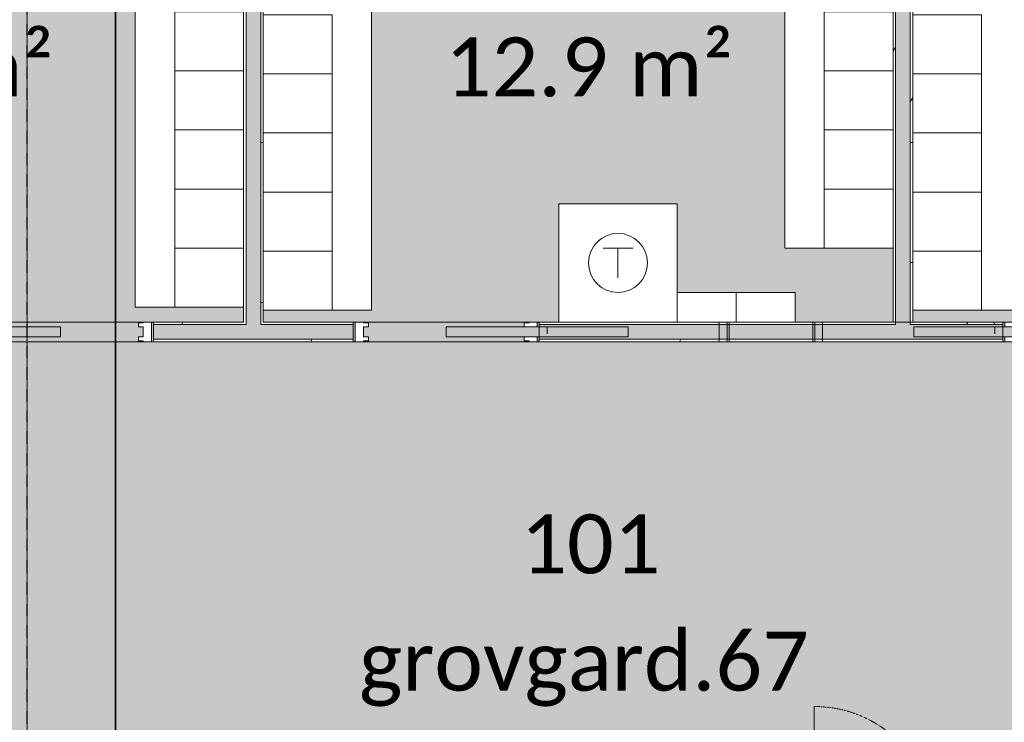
# Model space of a CAD drawing. Header units: millimetres. Extents: x -66110 to 16285, y -16697 to 38719.
# Tile 32 of 55: x -21538 to -16534, y 1730 to 5297. Entities that reach past the tile are written whole.
import ezdxf

# ---------------------------------------------------------------- set-up
doc = ezdxf.new("R2010")
doc.units = ezdxf.units.MM
for name, pattern in [('Dash 1mm', [2, 1, -1]), ('Grid Line', [5, 2, -1, 1, -1]), ('Overhead', [3.96875, 2.38125, -1.5875])]:
    doc.linetypes.add(name, pattern=pattern)
for name, color, linetype, lineweight in [('Doors', 7, 'Dash 1mm', 9), ('IfcAnnotation', 7, 'Continuous', 9), ('IfcDoor', 7, 'Continuous', 9), ('IfcGrid', 7, 'Continuous', 9), ('IfcWall', 7, 'Continuous', 9), ('Not Exported', 7, 'Continuous', 9)]:
    doc.layers.add(name, color=color, linetype=linetype, lineweight=lineweight)
doc.layers.add('IfcFurniture', color=9, linetype='Continuous', lineweight=9, true_color=0x808080)
doc.styles.add('Calibri', font='calibri.ttf', dxfattribs={"height": 300})
pattern_1 = [(0, (0, 0), (812.8, 203.2), [67.056, -542.544, 67.056, -542.544, -3251.2]), (0, (0, 0), (812.8, 203.2), [-1219.2, 67.056, -1152.144, 67.056, -542.544, -1422.4]), (0, (0, 0), (812.8, 203.2), [-3048, 67.056, -339.344, 67.056, -948.944]), (120, (304.8, 101.6), (-582.3764, 602.3054), [67.056, -542.544, 67.056, -542.544, -3251.2]), (120, (304.8, 101.6), (-582.3764, 602.3054), [-1219.2, 67.056, -1152.144, 67.056, -542.544, -1422.4]), (120, (304.8, 101.6), (-582.3764, 602.3054), [-3048, 67.056, -339.344, 67.056, -948.944]), (240, (406.4, 508), (-230.4236, -805.5054), [67.056, -542.544, 67.056, -542.544, -3251.2]), (240, (406.4, 508), (-230.4236, -805.5054), [-1219.2, 67.056, -1152.144, 67.056, -542.544, -1422.4]), (240, (406.4, 508), (-230.4236, -805.5054), [-3048, 67.056, -339.344, 67.056, -948.944])]

# ---------------------------------------------------------------- blocks, each defined once
blk = doc.blocks.new('Skyvedør_enkel_innfelt - 10x21M-1583591-plan 01 ny 200')
at = {"layer": 'Doors', "linetype": 'Continuous'}
for p, q in [((-462.5, 50), (-462.5, -50)), ((-420.5, 50), (-462.5, 50)), ((-420.5, 50), (-462.5, 50)), ((-462.5, 50), (-462.5, -50)), ((-420.5, 45), (-420.5, 50)), ((-420.5, 45), (-420.5, 50)), ((-395.5, 45), (-420.5, 45)), ((-395.5, 45), (-420.5, 45)), ((-420.5, -25), (-420.5, 25)), ((-420.5, 25), (-395.5, 25)), ((-395.5, 25), (-395.5, 45)), ((-395.5, 25), (-395.5, 45)), ((0, 25), (925, 25)), ((0, -25), (0, 25)), ((420.5, 45), (395.5, 45)), ((395.5, 45), (395.5, 25)), ((395.5, 25), (462.5, 25)), ((462.5, 50), (420.5, 50)), ((420.5, 50), (420.5, 45)), ((462.5, 25), (462.5, 50)), ((512.5, -10), (512.5, 25)), ((512.5, -10), (512.5, 25)), ((925, 25), (925, -25)), ((-462.5, -50), (-420.5, -50)), ((-462.5, -50), (-420.5, -50)), ((-395.5, -25), (-420.5, -25)), ((-420.5, -50), (-420.5, -45)), ((-420.5, -45), (-395.5, -45)), ((-420.5, -45), (-395.5, -45)), ((-420.5, -50), (-420.5, -45)), ((-395.5, -45), (-395.5, -25)), ((-395.5, -45), (-395.5, -25)), ((925, -25), (0, -25)), ((462.5, -25), (395.5, -25)), ((395.5, -25), (395.5, -45)), ((395.5, -45), (420.5, -45)), ((420.5, -45), (420.5, -50)), ((420.5, -50), (462.5, -50)), ((462.5, -50), (462.5, -25))]:
    blk.add_line(p, q, dxfattribs=at)
at = {"layer": 'Doors', "linetype": 'Continuous', "lineweight": 18}
for p, q in [((512.5, 50), (1437.5, 50)), ((1387.5, 50), (1387.5, -50)), ((1427.5, 50), (1427.5, -50)), ((1437.5, 50), (1437.5, -50)), ((1437.5, -50), (512.5, -50))]:
    blk.add_line(p, q, dxfattribs=at)
blk = doc.blocks.new('Skyvedør_enkel_innfelt - 10x21M-1583592-plan 01 ny 200')
at = {"layer": 'Doors', "linetype": 'Continuous'}
for p, q in [((-462.5, 50), (-420.5, 50)), ((-462.5, -50), (-462.5, 50)), ((-462.5, 50), (-420.5, 50)), ((-462.5, -50), (-462.5, 50)), ((-420.5, 50), (-420.5, 45)), ((-420.5, 50), (-420.5, 45)), ((-420.5, 45), (-395.5, 45)), ((-420.5, 45), (-395.5, 45)), ((-420.5, 25), (-420.5, -25)), ((-395.5, 25), (-420.5, 25)), ((-395.5, 45), (-395.5, 25)), ((-395.5, 45), (-395.5, 25)), ((0, 25), (0, -25)), ((925, 25), (0, 25)), ((395.5, 45), (420.5, 45)), ((395.5, 25), (395.5, 45)), ((462.5, 25), (395.5, 25)), ((420.5, 50), (462.5, 50)), ((420.5, 45), (420.5, 50)), ((462.5, 50), (462.5, 25)), ((512.5, 10), (512.5, -25)), ((512.5, 10), (512.5, -25)), ((925, -25), (925, 25)), ((-420.5, -50), (-462.5, -50)), ((-420.5, -50), (-462.5, -50)), ((-420.5, -25), (-395.5, -25)), ((-420.5, -45), (-420.5, -50)), ((-395.5, -45), (-420.5, -45)), ((-420.5, -45), (-420.5, -50)), ((-395.5, -45), (-420.5, -45)), ((-395.5, -25), (-395.5, -45)), ((-395.5, -25), (-395.5, -45)), ((0, -25), (925, -25)), ((395.5, -25), (462.5, -25)), ((395.5, -45), (395.5, -25)), ((420.5, -45), (395.5, -45)), ((420.5, -50), (420.5, -45)), ((462.5, -50), (420.5, -50)), ((462.5, -25), (462.5, -50))]:
    blk.add_line(p, q, dxfattribs=at)
at = {"layer": 'Doors', "linetype": 'Continuous', "lineweight": 18}
for p, q in [((1437.5, 50), (512.5, 50)), ((1387.5, -50), (1387.5, 50)), ((1427.5, -50), (1427.5, 50)), ((1437.5, -50), (1437.5, 50)), ((512.5, -50), (1437.5, -50))]:
    blk.add_line(p, q, dxfattribs=at)
blk = doc.blocks.new('Dør Enkel - D7x21-1561019-plan 01 ny 200')
at = {"layer": 'Doors', "linetype": 'Continuous'}
for p, q in [((-305, 50), (-345, 50)), ((-345, 50), (-345, -50)), ((-305, -50), (-305, 50)), ((305, -50), (305, 50)), ((345, 50), (305, 50)), ((345, -50), (345, 50)), ((-345, -50), (-305, -50)), ((305, -50), (305, -660)), ((305, -50), (345, -50))]:
    blk.add_line(p, q, dxfattribs=at)
at = {"layer": 'Doors'}
blk.add_arc((305, -50), 610, 180, 270, dxfattribs=at)
at = {"layer": 'IfcDoor'}
for p, q in [((-305, 50), (305, 50)), ((-305, -50), (305, -50))]:
    blk.add_line(p, q, dxfattribs=at)
blk = doc.blocks.new('_furniture_boks instance - _furniture_boks instance-V2-plan 01 ny 200')
at = {"layer": 'IfcFurniture'}
for p, q in [((150, 175), (-150, 175)), ((-150, 175), (-150, -175)), ((150, -175), (150, 175)), ((-150, -175), (150, -175))]:
    blk.add_line(p, q, dxfattribs=at)
blk = doc.blocks.new('_furniture_boks instance - _furniture_boks instance-1749335-plan 01 ny 200')
at = {"layer": 'IfcFurniture'}
for p, q in [((-1950, 100), (-1950, -100)), ((1950, -100), (1950, 100)), ((-1950, -100), (1950, -100))]:
    blk.add_line(p, q, dxfattribs=at)
blk = doc.blocks.new('_furniture_boks instance - _furniture_boks instance-1749317-plan 01 ny 200')
at = {"layer": 'IfcFurniture'}
for p, q in [((300, 300), (-300, 300)), ((-300, 300), (-300, -300)), ((300, -300), (300, 300)), ((-300, -300), (300, -300))]:
    blk.add_line(p, q, dxfattribs=at)
blk = doc.blocks.new('_furniture_boks instance - _furniture_boks instance-1894818-plan 01 ny 200')
at = {"layer": 'IfcFurniture'}
for p, q in [((1500, 100), (-1500, 100)), ((-1500, 100), (-1500, -100)), ((1500, -100), (1500, 100))]:
    blk.add_line(p, q, dxfattribs=at)
blk = doc.blocks.new('_furniture_boks instance - _furniture_boks instance-V37-plan 01 ny 200')
at = {"layer": 'IfcFurniture'}
for p, q in [((150, 75), (-150, 75)), ((-150, 75), (-150, -75)), ((-150, -75), (150, -75))]:
    blk.add_line(p, q, dxfattribs=at)
blk = doc.blocks.new('_furniture_boks instance - _furniture_boks instance-1749339-plan 01 ny 200')
at = {"layer": 'IfcFurniture'}
for p, q in [((150, 75), (-150, 75)), ((-150, 75), (-150, -75)), ((150, -75), (150, 75)), ((-150, -75), (150, -75))]:
    blk.add_line(p, q, dxfattribs=at)
blk = doc.blocks.new('_furniture_boks instance - _furniture_boks instance-V39-plan 01 ny 200')
at = {"layer": 'IfcFurniture'}
for p, q in [((1950, 100), (-1950, 100)), ((-1950, 100), (-1950, -100)), ((1950, -100), (1950, 100))]:
    blk.add_line(p, q, dxfattribs=at)
blk = doc.blocks.new('fast_innredning_tørk - fast_innredning_tørk-1326402-plan 01 ny 200')
at = {"layer": 'IfcAnnotation', "color": 8, "true_color": 0x808080}
for p, q in [((-300, 300), (300, 300)), ((-300, -300), (-300, 300)), ((300, 300), (300, -300)), ((-75, 75), (75, 75)), ((0, 75), (0, -75)), ((300, -300), (-300, -300))]:
    blk.add_line(p, q, dxfattribs=at)
blk.add_circle((0, 0), 150, dxfattribs=at)

msp = doc.modelspace()

# ---------------------------------------------------------------- hatches: boundary and pattern name
at = {"layer": 'IfcWall', "true_color": 0x787878}
h = msp.add_hatch(dxfattribs=at)
h.set_pattern_fill('FP_1', color=8, style=0, pattern_type=2)
h.set_pattern_definition(pattern_1)
h.paths.add_polyline_path([(-20387.5, 3762.5), (-20387.5, 7787.5), (-20400, 7787.5), (-20400, 3762.5)])
at = {"layer": 'IfcWall', "true_color": 0xffffcd}
for points in [[(-20312.5, 3750), (-20312.5, 7800), (-20387.5, 7800), (-20387.5, 3750)], [(-17012.5, 3750), (-17012.5, 7800), (-17087.5, 7800), (-17087.5, 3750)]]:
    msp.add_hatch(color=7, dxfattribs=at).paths.add_polyline_path(points)
at = {"layer": 'IfcWall', "true_color": 0x787878}
h = msp.add_hatch(dxfattribs=at)
h.set_pattern_fill('FP_1', color=8, style=0, pattern_type=2)
h.set_pattern_definition(pattern_1)
h.paths.add_polyline_path([(-20300, 3762.5), (-20300, 7787.5), (-20312.5, 7787.5), (-20312.5, 3762.5)])
h = msp.add_hatch(dxfattribs=at)
h.set_pattern_fill('FP_1', color=8, style=0, pattern_type=2)
h.set_pattern_definition(pattern_1)
h.paths.add_polyline_path([(-17100, 3762.5), (-17087.5, 3762.5), (-17087.5, 7787.5), (-17100, 7787.5), (-17100, 4137.5)])
h = msp.add_hatch(dxfattribs=at)
h.set_pattern_fill('FP_1', color=8, style=0, pattern_type=2)
h.set_pattern_definition(pattern_1)
h.paths.add_polyline_path([(-17000, 3762.5), (-17000, 7787.5), (-17012.5, 7787.5), (-17012.5, 3762.5)])
h = msp.add_hatch(dxfattribs=at)
h.set_pattern_fill('FP_1', color=8, style=0, pattern_type=2)
h.set_pattern_definition(pattern_1)
h.paths.add_polyline_path([(-23150, 3750), (-21802.5, 3750), (-21802.5, 3762.5), (-23600, 3762.5), (-23600, 3750), (-23450, 3750)])
h.paths.add_polyline_path([(-15597.5, 3750), (-14700, 3750), (-14700, 3762.5), (-15597.5, 3762.5)])
h.paths.add_polyline_path([(-20406.6, 3750), (-20387.5, 3750), (-20387.5, 3762.5), (-20857.5, 3762.5), (-20857.5, 3750)])
h.paths.add_polyline_path([(-17012.5, 3750), (-16542.5, 3750), (-16542.5, 3762.5), (-17012.5, 3762.5)])
h.paths.add_polyline_path([(-19842.5, 3750), (-19842.5, 3762.5), (-20312.5, 3762.5), (-20312.5, 3750), (-20300, 3750)])
h.paths.add_polyline_path([(-17087.5, 3750), (-17087.5, 3762.5), (-18897.5, 3762.5), (-18897.5, 3750), (-17100, 3750)])
at = {"layer": 'IfcWall', "true_color": 0xffffcd}
h = msp.add_hatch(color=7, dxfattribs=at)
h.paths.add_polyline_path([(-23612.5, 3675), (-21802.5, 3675), (-21802.5, 3750), (-23612.5, 3750)])
h.paths.add_polyline_path([(-20300, 3675), (-19842.5, 3675), (-19842.5, 3750), (-20857.5, 3750), (-20857.5, 3675), (-20312.5, 3675)])
h.paths.add_polyline_path([(-18897.5, 3675), (-16542.5, 3675), (-16542.5, 3750), (-18897.5, 3750)])
h.paths.add_polyline_path([(-15597.5, 3675), (-14700, 3675), (-14700, 3750), (-15597.5, 3750)])
at = {"layer": 'IfcWall', "true_color": 0x787878}
h = msp.add_hatch(dxfattribs=at)
h.set_pattern_fill('FP_1', color=8, style=0, pattern_type=2)
h.set_pattern_definition(pattern_1)
h.paths.add_polyline_path([(-16542.5, 3662.5), (-16542.5, 3675), (-18897.5, 3675), (-18897.5, 3662.5), (-17188.1, 3662.5)])
h.paths.add_polyline_path([(-14712.5, 3662.5), (-14700, 3662.5), (-14700, 3675), (-15597.5, 3675), (-15597.5, 3662.5)])
h.paths.add_polyline_path([(-22787.5, 3662.5), (-21802.5, 3662.5), (-21802.5, 3675), (-23687.5, 3675), (-23687.5, 3662.5), (-22937.5, 3662.5)])
h.paths.add_polyline_path([(-20857.5, 3662.5), (-19842.5, 3662.5), (-19842.5, 3675), (-20857.5, 3675)])
at = {"layer": 'Not Exported', "true_color": 0xe6f3fa}
h = msp.add_hatch(color=7, dxfattribs=at)
h.paths.add_polyline_path([(-23450, 3912.5), (-23600, 3912.5), (-23600, 3762.5), (-23450, 3762.5), (-23450, 3784.1)])
h.paths.add_polyline_path([(-20909.5, 3712.5), (-20909.5, 3737.5), (-20934.5, 3737.5), (-20934.5, 3757.5), (-20909.5, 3757.5), (-20909.5, 3762.5), (-20867.5, 3762.5), (-20867.5, 3712.5), (-20857.5, 3712.5), (-20857.5, 3762.5), (-20400, 3762.5), (-20400, 3837.5), (-20950, 3837.5), (-20950, 7737.5), (-20400, 7737.5), (-20400, 7787.5), (-20857.5, 7787.5), (-20857.5, 7837.5), (-20867.5, 7837.5), (-20867.5, 7787.5), (-20909.5, 7787.5), (-20909.5, 7792.5), (-20934.5, 7792.5), (-20934.5, 7812.5), (-20909.5, 7812.5), (-20909.5, 7837.5), (-21802.5, 7837.5), (-21802.5, 7787.5), (-23600, 7787.5), (-23600, 7737.5), (-23050, 7737.5), (-23050, 5637.5), (-23600, 5637.5), (-23600, 5412.5), (-23450, 5412.5), (-23450, 3912.5), (-22550, 3912.5), (-22550, 4362.5), (-21950, 4362.5), (-21950, 3762.5), (-21802.5, 3762.5), (-21802.5, 3712.5), (-21050.3, 3712.5)])
h.paths.add_polyline_path([(-21792.5, 3737.5), (-21792.5, 3762.5), (-21750.5, 3762.5), (-21750.5, 3757.5), (-21725.5, 3757.5), (-21725.5, 3737.5), (-21750.5, 3737.5)])
h.paths.add_polyline_path([(-21750.5, 7787.5), (-21792.5, 7787.5), (-21792.5, 7812.5), (-21725.5, 7812.5), (-21725.5, 7792.5), (-21750.5, 7792.5)])
h = msp.add_hatch(color=7, dxfattribs=at)
h.paths.add_polyline_path([(-18974.5, 3712.5), (-18897.5, 3712.5), (-18897.5, 3762.5), (-18797.5, 3762.5), (-18797.5, 4362.5), (-18197.5, 4362.5), (-18197.5, 3912.5), (-17597.5, 3912.5), (-17597.5, 3762.5), (-17100, 3762.5), (-17100, 4137.5), (-17650, 4137.5), (-17650, 7237.5), (-18650, 7237.5), (-18650, 7787.5), (-18897.5, 7787.5), (-18897.5, 7837.5), (-19790.5, 7837.5), (-19790.5, 7812.5), (-19765.5, 7812.5), (-19765.5, 7792.5), (-19790.5, 7792.5), (-19790.5, 7787.5), (-19832.5, 7787.5), (-19832.5, 7837.5), (-19842.5, 7837.5), (-19842.5, 7787.5), (-20300, 7787.5), (-20300, 7722.5), (-19750, 7722.5), (-19750, 3822.5), (-20300, 3822.5), (-20300, 3762.5), (-19842.5, 3762.5), (-19842.5, 3712.5), (-19832.5, 3712.5), (-19832.5, 3762.5), (-19790.5, 3762.5), (-19790.5, 3757.5), (-19765.5, 3757.5), (-19765.5, 3737.5), (-19790.5, 3737.5), (-19790.5, 3712.5), (-19750, 3712.5)])
h.paths.add_polyline_path([(-18907.5, 3737.5), (-18974.5, 3737.5), (-18974.5, 3757.5), (-18949.5, 3757.5), (-18949.5, 3762.5), (-18907.5, 3762.5), (-18907.5, 3750)])
h.paths.add_polyline_path([(-17100, 7437.5), (-17100, 7787.5), (-17450, 7787.5), (-17450, 7437.5), (-17188.1, 7437.5)])
h.paths.add_polyline_path([(-18949.5, 7787.5), (-18949.5, 7792.5), (-18974.5, 7792.5), (-18974.5, 7812.5), (-18907.5, 7812.5), (-18907.5, 7787.5)])
h = msp.add_hatch(color=7, dxfattribs=at)
h.paths.add_polyline_path([(-16490.5, 3712.5), (-15649.5, 3712.5), (-15649.5, 3737.5), (-15674.5, 3737.5), (-15674.5, 3757.5), (-15649.5, 3757.5), (-15649.5, 3762.5), (-15607.5, 3762.5), (-15607.5, 3712.5), (-15597.5, 3712.5), (-15597.5, 3762.5), (-15497.5, 3762.5), (-15497.5, 4362.5), (-14897.5, 4362.5), (-14897.5, 3912.5), (-14297.5, 3912.5), (-14297.5, 3762.5), (-13812.5, 3762.5), (-13812.5, 4137.5), (-14362.5, 4137.5), (-14362.5, 7237.5), (-15362.5, 7237.5), (-15362.5, 7787.5), (-15597.5, 7787.5), (-15597.5, 7837.5), (-15607.5, 7837.5), (-15607.5, 7787.5), (-15649.5, 7787.5), (-15649.5, 7792.5), (-15674.5, 7792.5), (-15674.5, 7812.5), (-15649.5, 7812.5), (-15649.5, 7837.5), (-16542.5, 7837.5), (-16542.5, 7787.5), (-17000, 7787.5), (-17000, 7722.5), (-16450, 7722.5), (-16450, 3822.5), (-17000, 3822.5), (-17000, 3762.5), (-16542.5, 3762.5), (-16542.5, 3712.5), (-16532.5, 3712.5)])
h.paths.add_polyline_path([(-16490.5, 3737.5), (-16532.5, 3737.5), (-16532.5, 3762.5), (-16490.5, 3762.5), (-16490.5, 3757.5), (-16465.5, 3757.5), (-16465.5, 3737.5)])
h.paths.add_polyline_path([(-14162.5, 7437.5), (-13812.5, 7437.5), (-13812.5, 7787.5), (-14162.5, 7787.5)])
h.paths.add_polyline_path([(-16532.5, 7787.5), (-16532.5, 7812.5), (-16465.5, 7812.5), (-16465.5, 7792.5), (-16490.5, 7792.5), (-16490.5, 7787.5)])
h = msp.add_hatch(color=7, dxfattribs=at)
h.paths.add_polyline_path([(-22340, -95.8), (-22337.8, 12.5), (-21550, 12.5), (-21550, 1512.5), (-21230, 1512.5), (-21230, 12.5), (-19700, 12.5), (-19700, 1512.5), (-19380, 1512.5), (-19380, 12.5), (-17850, 12.5), (-17850, 1512.5), (-17700, 1512.5), (-17700, 1500), (-17600, 1500), (-17600, 1200), (-17550, 1200), (-17550, 1150), (-16840, 1150), (-16840, 1200), (-15460, 1200), (-15460, 1150), (-14750, 1150), (-14750, 1200), (-14712.5, 1200), (-14712.5, 1730), (-14604.3, 1730), (-14604.3, 2240), (-14712.5, 2240), (-14712.5, 2390), (-14604.3, 2390), (-14604.3, 3400), (-14712.5, 3400), (-14712.5, 3662.5), (-15597.5, 3662.5), (-15597.5, 3712.5), (-15607.5, 3712.5), (-15607.5, 3662.5), (-15649.5, 3662.5), (-15649.5, 3667.5), (-15674.5, 3667.5), (-15674.5, 3687.5), (-15649.5, 3687.5), (-15649.5, 3712.5), (-16542.5, 3712.5), (-16542.5, 3662.5), (-18897.5, 3662.5), (-18897.5, 3712.5), (-19790.5, 3712.5), (-19790.5, 3687.5), (-19765.5, 3687.5), (-19765.5, 3667.5), (-19790.5, 3667.5), (-19790.5, 3662.5), (-19832.5, 3662.5), (-19832.5, 3712.5), (-19842.5, 3712.5), (-19842.5, 3662.5), (-20857.5, 3662.5), (-20857.5, 3712.5), (-20867.5, 3712.5), (-20867.5, 3662.5), (-20909.5, 3662.5), (-20909.5, 3667.5), (-20934.5, 3667.5), (-20934.5, 3687.5), (-20909.5, 3687.5), (-20909.5, 3712.5), (-21802.5, 3712.5), (-21802.5, 3662.5), (-22787.5, 3662.5), (-22787.5, 1862.5), (-23107.5, 1862.5), (-23107.5, 3662.5), (-24637.5, 3662.5), (-24637.5, 1862.5), (-24957.5, 1862.5), (-24957.5, 3662.5), (-25345, 3662.5), (-25345, 3722.5), (-26355, 3722.5), (-26355, 3662.5), (-26787.5, 3662.5), (-26787.5, 1862.5), (-27107.5, 1862.5), (-27107.5, 3662.5), (-28637.5, 3662.5), (-28637.5, 1862.5), (-28787.5, 1862.5), (-28787.5, 1300), (-28837.5, 1300), (-28837.5, 290), (-28787.5, 290), (-28787.5, 12.5), (-25660, 12.5), (-25660, -95.8), (-24650, -95.8), (-24650, 12.5), (-23350, 12.5), (-23350, -95.8)])
h.paths.add_polyline_path([(-21750.5, 3662.5), (-21792.5, 3662.5), (-21792.5, 3687.5), (-21725.5, 3687.5), (-21725.5, 3667.5), (-21750.5, 3667.5)])
h.paths.add_polyline_path([(-18907.5, 3662.5), (-18949.5, 3662.5), (-18949.5, 3667.5), (-18974.5, 3667.5), (-18974.5, 3687.5), (-18907.5, 3687.5), (-18907.5, 3667.5)])
h.paths.add_polyline_path([(-16490.5, 3662.5), (-16532.5, 3662.5), (-16532.5, 3687.5), (-16465.5, 3687.5), (-16465.5, 3667.5), (-16490.5, 3667.5)])

# ---------------------------------------------------------------- linework, layer by layer
at = {"layer": 'IfcAnnotation', "linetype": 'Overhead', "lineweight": 25}
for p, q in [((-21050, 10600), (-21050, -600)), ((-21050, -600), (-21050, 10600))]:
    msp.add_line(p, q, dxfattribs=at)
at = {"layer": 'IfcGrid', "color": 9, "linetype": 'Grid Line', "lineweight": 25, "true_color": 0xc0c0c0}
msp.add_line((-21500, -6068.3), (-21500, 34991.8), dxfattribs=at)
at = {"layer": 'IfcWall'}
for p, q in [((-20387.5, 7800), (-20387.5, 3750)), ((-20312.5, 7800), (-20312.5, 3750)), ((-17087.5, 7800), (-17087.5, 3750)), ((-17012.5, 7800), (-17012.5, 3750)), ((-20387.5, 3750), (-20857.5, 3750)), ((-19842.5, 3750), (-20312.5, 3750)), ((-17087.5, 3750), (-18897.5, 3750)), ((-16542.5, 3750), (-17012.5, 3750)), ((-19842.5, 3675), (-20857.5, 3675)), ((-16542.5, 3675), (-18897.5, 3675))]:
    msp.add_line(p, q, dxfattribs=at)
at = {"layer": 'IfcWall', "lineweight": 18}
for p, q in [((-17100, 4137.5), (-17100, 3762.5)), ((-20400, 3837.5), (-20400, 3762.5)), ((-20300, 3762.5), (-20300, 3822.5)), ((-17000, 3762.5), (-17000, 3822.5)), ((-20400, 3762.5), (-20857.5, 3762.5)), ((-20857.5, 3762.5), (-20857.5, 3662.5)), ((-19842.5, 3762.5), (-20300, 3762.5)), ((-19842.5, 3662.5), (-19842.5, 3762.5)), ((-18797.5, 3762.5), (-18897.5, 3762.5)), ((-18897.5, 3762.5), (-18897.5, 3662.5)), ((-17100, 3762.5), (-17597.5, 3762.5)), ((-16542.5, 3762.5), (-17000, 3762.5)), ((-16542.5, 3662.5), (-16542.5, 3762.5)), ((-20857.5, 3662.5), (-19842.5, 3662.5)), ((-18897.5, 3662.5), (-16542.5, 3662.5))]:
    msp.add_line(p, q, dxfattribs=at)
at = {"layer": 'Not Exported', "flags": 128}
for points in [[(-20400, 7787.5), (-23600, 7787.5), (-23600, 3784.1), (-23600, 3762.5), (-20400, 3762.5)], [(-17100, 7787.5), (-20300, 7787.5), (-20300, 3762.5), (-17100, 3762.5)], [(-13812.5, 7787.5), (-15204.3, 7787.5), (-15357.3, 7787.5), (-17000, 7787.5), (-17000, 3762.5), (-14757.3, 3762.5), (-14604.3, 3762.5), (-13812.5, 3762.5)], [(-14712.5, 2240), (-14712.5, 3662.5), (-17050, 3662.5), (-20350, 3662.5), (-23650, 3662.5), (-23700, 3662.5), (-23701.6, 3662.5), (-28787.5, 3662.5), (-28787.5, 3520.7), (-28787.5, 3387.5), (-28787.5, 3367.7), (-28787.5, 115.5), (-28787.5, 12.5), (-24550, 12.5), (-23398.4, 12.5), (-17700, 12.5), (-17700, 1150), (-17700, 1500), (-17600, 1500), (-17600, 1200), (-16414.1, 1200), (-15885.9, 1200), (-14712.5, 1200), (-14712.5, 1730)]]:
    msp.add_lwpolyline(points, close=True, dxfattribs=at)

# ---------------------------------------------------------------- block references
at = {"layer": 'Doors', "linetype": 'Continuous', "lineweight": 18, "rotation": 180}
for p in [(-21330, 3712.5), (-16070, 3712.5)]:
    msp.add_blockref('Skyvedør_enkel_innfelt - 10x21M-1583592-plan 01 ny 200', p, dxfattribs=at)
at = {"layer": 'Doors', "linetype": 'Continuous', "lineweight": 18}
msp.add_blockref('Skyvedør_enkel_innfelt - 10x21M-1583591-plan 01 ny 200', (-19370, 3712.5), dxfattribs=at)
at = {"layer": 'IfcAnnotation', "color": 8, "true_color": 0x808080}
msp.add_blockref('fast_innredning_tørk - fast_innredning_tørk-1326402-plan 01 ny 200', (-18497.5, 4062.5), dxfattribs=at)
at = {"layer": 'IfcDoor', "rotation": 180}
msp.add_blockref('Dør Enkel - D7x21-1561019-plan 01 ny 200', (-17195, 1150), dxfattribs=at)
at = {"layer": 'IfcFurniture'}
for name, p, rotation in [('_furniture_boks instance - _furniture_boks instance-V39-plan 01 ny 200', (-20850, 5787.5), 89.99999999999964), ('_furniture_boks instance - _furniture_boks instance-1749335-plan 01 ny 200', (-19850, 5772.5), 89.99999999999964), ('_furniture_boks instance - _furniture_boks instance-1749335-plan 01 ny 200', (-16550, 5772.5), 89.99999999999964), ('_furniture_boks instance - _furniture_boks instance-1894818-plan 01 ny 200', (-17550, 5637.5), 89.99999999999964), ('_furniture_boks instance - _furniture_boks instance-V2-plan 01 ny 200', (-20575, 5187.5), 269.9999999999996), ('_furniture_boks instance - _furniture_boks instance-V2-plan 01 ny 200', (-20125, 5172.5), 269.9999999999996), ('_furniture_boks instance - _furniture_boks instance-V2-plan 01 ny 200', (-17275, 5187.5), 269.9999999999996), ('_furniture_boks instance - _furniture_boks instance-V2-plan 01 ny 200', (-16825, 5172.5), 269.9999999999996), ('_furniture_boks instance - _furniture_boks instance-V2-plan 01 ny 200', (-20575, 4887.5), 269.9999999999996), ('_furniture_boks instance - _furniture_boks instance-V2-plan 01 ny 200', (-20125, 4872.5), 269.9999999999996), ('_furniture_boks instance - _furniture_boks instance-V2-plan 01 ny 200', (-17275, 4887.5), 269.9999999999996), ('_furniture_boks instance - _furniture_boks instance-V2-plan 01 ny 200', (-16825, 4872.5), 269.9999999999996), ('_furniture_boks instance - _furniture_boks instance-V2-plan 01 ny 200', (-20575, 4587.5), 269.9999999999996), ('_furniture_boks instance - _furniture_boks instance-V2-plan 01 ny 200', (-20125, 4572.5), 269.9999999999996), ('_furniture_boks instance - _furniture_boks instance-V2-plan 01 ny 200', (-17275, 4587.5), 269.9999999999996), ('_furniture_boks instance - _furniture_boks instance-V2-plan 01 ny 200', (-16825, 4572.5), 269.9999999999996), ('_furniture_boks instance - _furniture_boks instance-V2-plan 01 ny 200', (-20575, 4287.5), 269.9999999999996), ('_furniture_boks instance - _furniture_boks instance-V2-plan 01 ny 200', (-20125, 4272.5), 269.9999999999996), ('_furniture_boks instance - _furniture_boks instance-V2-plan 01 ny 200', (-17275, 4287.5), 269.9999999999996), ('_furniture_boks instance - _furniture_boks instance-V2-plan 01 ny 200', (-16825, 4272.5), 269.9999999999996), ('_furniture_boks instance - _furniture_boks instance-1749317-plan 01 ny 200', (-18497.5, 4062.5), 89.99999999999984), ('_furniture_boks instance - _furniture_boks instance-V2-plan 01 ny 200', (-20575, 3987.5), 269.9999999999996), ('_furniture_boks instance - _furniture_boks instance-V2-plan 01 ny 200', (-20125, 3972.5), 269.9999999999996), ('_furniture_boks instance - _furniture_boks instance-V2-plan 01 ny 200', (-16825, 3972.5), 269.9999999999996), ('_furniture_boks instance - _furniture_boks instance-V37-plan 01 ny 200', (-18047.5, 3837.5), 180), ('_furniture_boks instance - _furniture_boks instance-1749339-plan 01 ny 200', (-17747.5, 3837.5), 180)]:
    msp.add_blockref(name, p, dxfattribs=dict(at, rotation=rotation))

# ---------------------------------------------------------------- texts
at = {"layer": 'Not Exported', "char_height": 300, "attachment_point": 1, "style": 'Calibri'}
for s, insert, width in [('12.9 m²', (-22830.6, 5207.8), 1859.915), ('12.9 m²', (-19376.6, 5207.8), 1859.915), ('101', (-18993.3, 2785.6), 913.924), ('grovgard.67', (-19813.5, 2190.3), 2902.109)]:
    msp.add_mtext(s, dxfattribs=dict(at, insert=insert, width=width))

doc.saveas('drawing.dxf')
